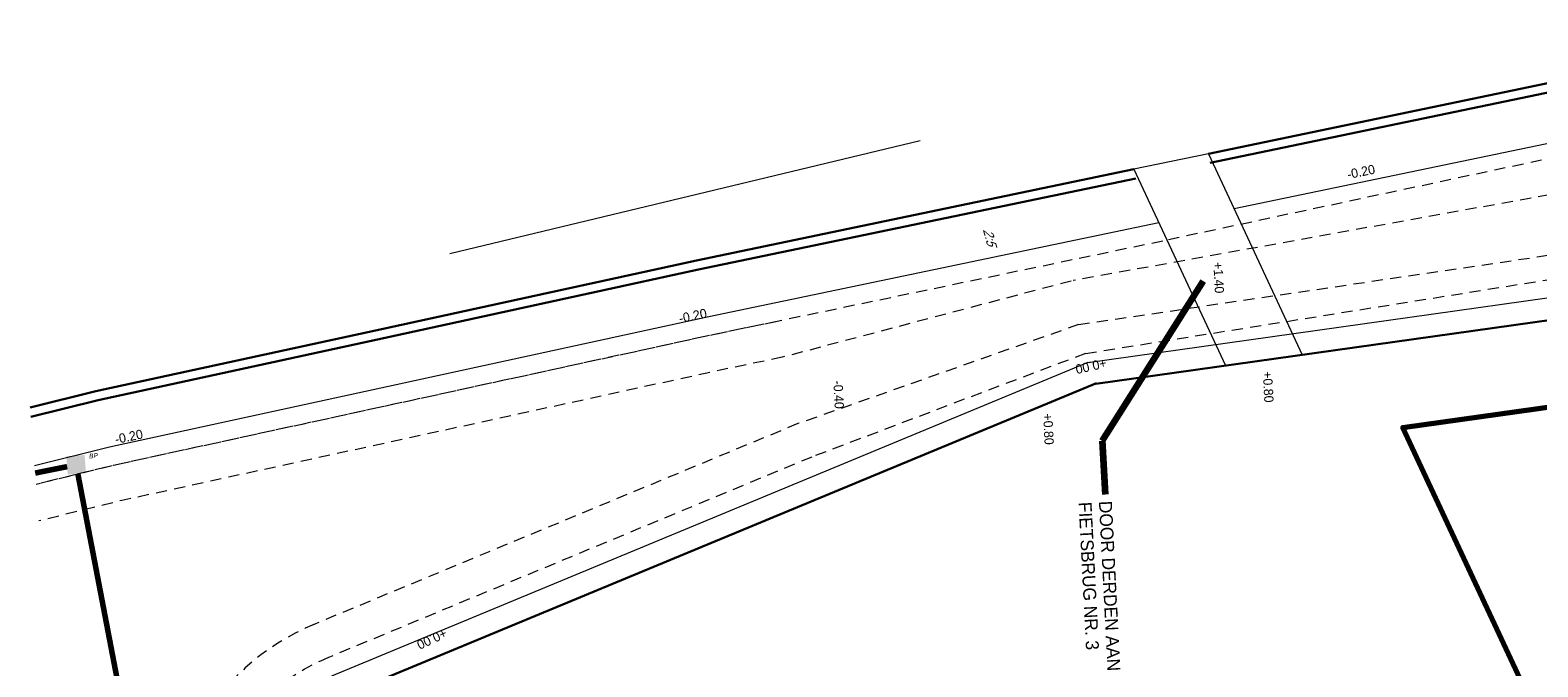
# Model space of a CAD drawing. Header units: metres. Extents: x 73592 to 73968, y 444899 to 445120.
# Tile 11 of 20: x 73592 to 73673, y 445070 to 445104. Entities that reach past the tile are written whole.
import ezdxf

# ---------------------------------------------------------------- set-up
doc = ezdxf.new("R2010")
doc.units = ezdxf.units.M
doc.header["$MEASUREMENT"] = 0
doc.linetypes.add('DGN Style 2', pattern=[1, 0.6, -0.4])
doc.linetypes.add('DUIKER streng', pattern=[7, 3, -1, 3])
for name, color, linetype, lineweight in [('ALG werkgrens', 7, 'Continuous', 0), ('BEBOUWING nieuw', 1, 'Continuous', 70), ('GBKN BRUG bruggen en kunstwerken', 253, 'Continuous', 0), ('GRONDWERK aanbr insteek talud', 7, 'Continuous', 30), ('GRONDWERK aanbr tekst overig', 7, 'Continuous', 0), ('RIO best DUIKER putten', 253, 'Continuous', 13), ('RIO best DUIKER streng', 253, 'DUIKER streng', 13), ('VERH aanbr tekst hoogtemaat', 5, 'Continuous', 13), ('VERH aanbr tekst overig', 7, 'Continuous', 13), ('VERH best tekst hoogtemaat', 7, 'Continuous', 0), ('WATERG aanbr beschoeiing', 2, 'Continuous', 13), ('WATERG aanbr onderwater stippellijn', 9, 'DGN Style 2', 0), ('WATERG aanbr talud arcering', 7, 'TAL', 13), ('WATERG aanbr talud insteek', 7, 'Continuous', 30)]:
    doc.layers.add(name, color=color, linetype=linetype, lineweight=lineweight)
doc.styles.add('Style-ENGINEERING I 0.20944', font='ENGINEERING.shx', dxfattribs={"oblique": 12})
doc.styles.add('Style-INTL_ISO', font='INTL_ISO.shx')
doc.styles.add('verh best hoogtemaat 2 mm (SCHUIN)', font='INTL_ISO.shx', dxfattribs={"oblique": 30, "height": 0.0025})
doc.styles.add('verh hoogtemaat 2 mm', font='INTL_ISO.shx', dxfattribs={"height": 0.0025})
doc.styles.add('verh tekst overig 3 mm', font='INTL_ISO.shx', dxfattribs={"height": 0.0035})
doc.linetypes.add('TAL', pattern='A,-0.5,[68,dgnlstyle-ior_v8_factor1.shx,S=0.016,R=0,X=0,Y=0],-0.5', length=1)
doc.dimstyles.new('maatvoering', dxfattribs={"dimscale": 200, "dimtxt": 0.0025, "dimasz": 0.0025, "dimexe": 0.00125, "dimexo": 0.00125, "dimgap": 0.001, "dimtad": 1, "dimjust": 1, "dimzin": 3, "dimdsep": 46, "dimtxsty": 'Style-INTL_ISO', "dimcen": 0.09, "dimse1": 1, "dimse2": 1, "dimclrd": 7, "dimclre": 7, "dimclrt": 256, "dimadec": 4, "dimazin": 3, "dimtfac": 1, "dimtmove": 1, "dimatfit": 3, "dimfxl": 0, "dimfrac": 2, "dimtzin": 3, "dimlwd": 0, "dimlwe": 0, "dimarcsym": 0})

# ---------------------------------------------------------------- blocks, each defined once
blk = doc.blocks.new('BETONPUT VIERKANT')
at = {"layer": 'RIO best DUIKER putten'}
blk.add_solid([(-0.488, -0.488), (0.497, -0.49), (-0.491, 0.496), (0.497, 0.496)], dxfattribs=at)
at = {"layer": 'RIO best DUIKER putten', "style": 'Style-ENGINEERING I 0.20944', "oblique": 12.00003, "width": 0.88}
blk.add_text('BP', height=0.25, rotation=359.89627, dxfattribs=at).set_placement((0.712, 0.294))

msp = doc.modelspace()

# ---------------------------------------------------------------- linework, layer by layer
at = {"layer": 'ALG werkgrens', "ltscale": 0.2}
msp.add_line((73639.88, 445098), (73614.484, 445091.886), dxfattribs=at)
at = {"layer": 'BEBOUWING nieuw', "linetype": 'Continuous', "flags": 128}
msp.add_lwpolyline([(73675.062, 445062.96), (73665.945, 445082.512), (73730.425, 445091.574), (73733.871, 445067.053), (73730.916, 445066.847), (73731.027, 445066.055), (73709.341, 445063.007), (73709.022, 445065.277), (73709.014, 445065.334), (73688.877, 445063.926), (73675.062, 445062.96)], dxfattribs=at)
at = {"layer": 'GBKN BRUG bruggen en kunstwerken'}
for p, q in [((73655.447, 445097.298), (73660.51, 445086.441)), ((73651.425, 445096.46), (73656.366, 445085.864)), ((73660.51, 445086.441), (73656.366, 445085.864))]:
    msp.add_line(p, q, dxfattribs=at)
at = {"layer": 'GBKN BRUG bruggen en kunstwerken', "flags": 128}
msp.add_lwpolyline([(73655.447, 445097.298), (73651.425, 445096.46)], dxfattribs=at)
at = {"layer": 'GRONDWERK aanbr insteek talud'}
for p, q in [((73649.375, 445084.876), (73728.986, 445096.064)), ((73649.404, 445084.919), (73608.559, 445067.974))]:
    msp.add_line(p, q, dxfattribs=at)
at = {"layer": 'RIO best DUIKER streng', "const_width": 0.3, "flags": 128}
for points in [[(73592.099, 445080.055), (73593.826, 445080.403)], [(73594.403, 445080.016), (73605.017, 445024.581)]]:
    msp.add_lwpolyline(points, dxfattribs=at)
at = {"layer": 'WATERG aanbr beschoeiing'}
for p, q in [((73703.144, 445103.973), (73656.837, 445094.318)), ((73648.944, 445086.027), (73728.819, 445097.253)), ((73648.944, 445086.027), (73608.099, 445069.083))]:
    msp.add_line(p, q, dxfattribs=at)
at = {"layer": 'WATERG aanbr beschoeiing', "flags": 128}
msp.add_lwpolyline([(73652.776, 445093.562), (73628.475, 445088.496), (73596.109, 445081.446), (73592.069, 445080.452)], dxfattribs=at)
at = {"layer": 'WATERG aanbr onderwater stippellijn'}
for p, q in [((73674.413, 445097.16), (73652.98, 445092.583)), ((73674.836, 445095.256), (73648.146, 445090.452)), ((73648.441, 445088.076), (73675.32, 445092.043)), ((73648.816, 445086.513), (73675.499, 445090.769)), ((73648.441, 445088.076), (73633.28, 445082.723)), ((73648.816, 445086.513), (73634.027, 445080.921)), ((73633.28, 445082.723), (73606.969, 445071.807)), ((73634.027, 445080.921), (73607.716, 445070.006))]:
    msp.add_line(p, q, dxfattribs=at)
at = {"layer": 'WATERG aanbr onderwater stippellijn', "flags": 128}
for points in [[(73652.98, 445092.583), (73628.683, 445087.518), (73596.335, 445080.471), (73592.146, 445079.441)], [(73648.034, 445090.427), (73632.441, 445086.309)], [(73632.08, 445088.226), (73628.683, 445087.518), (73596.335, 445080.471), (73592.146, 445079.441)], [(73632.441, 445086.309), (73629.09, 445085.611), (73596.775, 445078.572), (73592.297, 445077.47)]]:
    msp.add_lwpolyline(points, dxfattribs=at)
at = {"layer": 'WATERG aanbr onderwater stippellijn'}
for radius in [12.95, 11]:
    msp.add_arc((73612.136, 445059.93), radius, 112.40152, 190.3097, dxfattribs=at)
at = {"layer": 'WATERG aanbr talud arcering', "ltscale": 1.215058}
msp.add_line((73610.553, 445087.246), (73625.861, 445090.58), dxfattribs=at)
at = {"layer": 'WATERG aanbr talud arcering', "ltscale": 0.514303}
msp.add_line((73636.051, 445079.379), (73618.584, 445072.133), dxfattribs=at)
at = {"layer": 'WATERG aanbr talud insteek', "flags": 128}
for points in [[(73677.053, 445101.803), (73655.447, 445097.298)], [(73677.155, 445101.313), (73655.549, 445096.809)], [(73651.425, 445096.46), (73627.803, 445091.535), (73610.482, 445087.762)], [(73651.527, 445095.97), (73627.907, 445091.046), (73610.589, 445087.274)], [(73610.482, 445087.762), (73595.383, 445084.473), (73591.829, 445083.599)], [(73610.589, 445087.274), (73595.496, 445083.986), (73591.867, 445083.093)]]:
    msp.add_lwpolyline(points, dxfattribs=at)

# ---------------------------------------------------------------- block references
at = {"layer": 'RIO best DUIKER putten', "rotation": 4.028237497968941}
msp.add_blockref('BETONPUT VIERKANT', (73594.31, 445080.5), dxfattribs=at)

# ---------------------------------------------------------------- texts
at = {"layer": 'GRONDWERK aanbr tekst overig', "style": 'verh best hoogtemaat 2 mm (SCHUIN)', "oblique": 30.00001}
msp.add_text('2:5', height=0.5, rotation=285.5409, dxfattribs=at).set_placement((73643.265, 445093.204))
at = {"layer": 'VERH aanbr tekst hoogtemaat', "char_height": 0.5, "attachment_point": 7, "line_spacing_factor": 0.722892, "style": 'verh hoogtemaat 2 mm'}
for s, insert, rotation in [('-0.20', (73662.993, 445095.918), 11.77495), ('+1.40', (73655.707, 445091.438), 272.91778), ('-0.20', (73626.914, 445088.142), 11.77495), ('+0.00', (73649.881, 445086.26), 192.42149), ('+0.80', (73658.378, 445085.542), 272.91778), ('+0.80', (73646.513, 445083.262), 272.91778), ('-0.20', (73596.464, 445081.617), 11.77495), ('+0.00', (73614.183, 445071.682), 204.8559)]:
    msp.add_mtext(s, dxfattribs=dict(at, insert=insert, rotation=rotation))
at = {"layer": 'VERH aanbr tekst overig', "insert": (73650.233, 445078.572), "char_height": 0.7, "attachment_point": 1, "rotation": 272.91778, "line_spacing_factor": 0.942857, "style": 'verh tekst overig 3 mm'}
msp.add_mtext('DOOR DERDEN AAN TE BRENGEN \\P\\ptz;FIETSBRUG NR. 3', dxfattribs=at)
at = {"layer": 'VERH best tekst hoogtemaat', "insert": (73635.189, 445085.038), "char_height": 0.5, "attachment_point": 7, "rotation": 272.91778, "line_spacing_factor": 0.722892, "style": 'verh best hoogtemaat 2 mm (SCHUIN)'}
msp.add_mtext('\\FINTL_ISO.shx;\\Q0.000000;-\\FINTL_ISO.shx;\\Q0.523599;0.40', dxfattribs=at)

# ---------------------------------------------------------------- leaders
at = {"layer": 'VERH aanbr tekst overig', "color": 7, "linetype": 'Continuous', "lineweight": 0}
msp.add_leader([(73655.165, 445090.418), (73649.719, 445081.795), (73649.866, 445078.904)], dimstyle='maatvoering', override={"dimasz": 0.001, "dimgap": 0, "dimtad": 0, "dimclrd": 0, "dimlwd": 65534}, dxfattribs=at)

doc.saveas('drawing.dxf')
